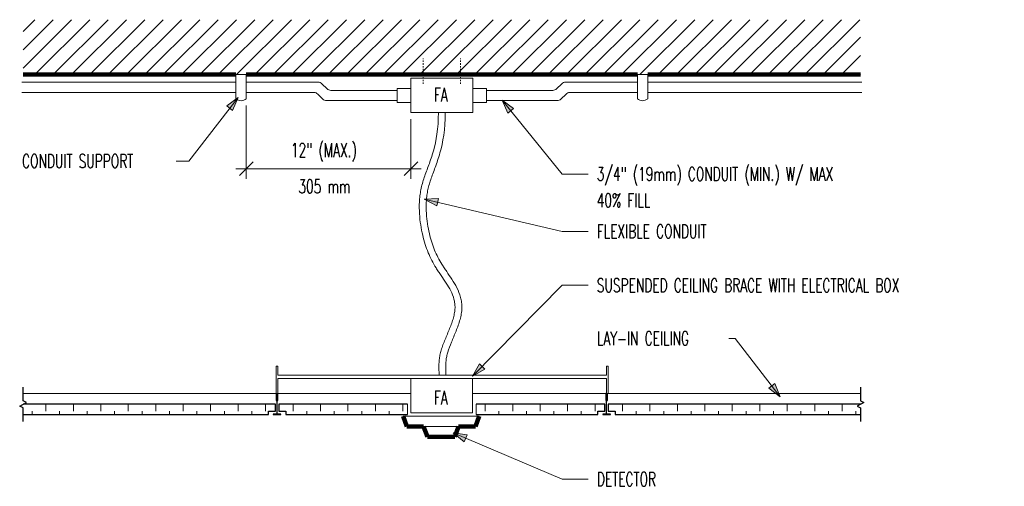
# Model space of a CAD drawing. Header units: inches. Extents: x 127.1 to 198.8, y 79.5 to 113.5.
import ezdxf

# ---------------------------------------------------------------- set-up
doc = ezdxf.new("R2010")
doc.units = ezdxf.units.IN
doc.header["$MEASUREMENT"] = 0
doc.linetypes.add('Overhead 1_16_', pattern=[0.101562, 0.0625, -0.039062])
for name, color, linetype, lineweight in [('E-DETL-DIMS', 2, 'Continuous', 9), ('E-DETL-HEVY', 5, 'Continuous', 90), ('E-DETL-MEDM', 4, 'Continuous', 30), ('E-DETL-PATT', 8, 'Continuous', 9), ('E-DETL-TEXT', 2, 'Continuous', 9), ('E-DETL-THIN', 2, 'Continuous', 18)]:
    doc.layers.add(name, color=color, linetype=linetype, lineweight=lineweight)
doc.styles.add('RomanD', font='romand__.ttf', dxfattribs={"width": 0.65, "height": 1})

# ---------------------------------------------------------------- blocks, each defined once
blk = doc.blocks.new('09_DC_Suspension Tee-Section - 9_16_-392592-5-Smoke Mounting')
at = {"layer": 'E-DETL-MEDM'}
for p, q in [((-1.354, -0.766), (-1.354, -1.266)), ((-1.354, -1.266), (-1.229, -1.266)), ((-1.291, -2.266), (-1.291, -1.266)), ((-1.229, -1.266), (-1.229, -0.766)), ((-1.01, -2.266), (-1.573, -2.266)), ((-1.573, -2.266), (-1.573, -2.297)), ((-1.573, -2.297), (-1.01, -2.297)), ((-1.01, -2.297), (-1.01, -2.266))]:
    blk.add_line(p, q, dxfattribs=at)
blk = doc.blocks.new('09_DC_Suspension Tee-Section - 9_16_-V1-5-Smoke Mounting')
at = {"layer": 'E-DETL-MEDM'}
for p, q in [((-1.291, -0.766), (-1.354, -0.766)), ((-1.354, -0.766), (-1.354, -1.266)), ((-1.354, -1.266), (-1.229, -1.266)), ((-1.291, -2.266), (-1.291, -1.266)), ((-1.229, -1.266), (-1.229, -0.766)), ((-1.01, -2.266), (-1.573, -2.266)), ((-1.573, -2.266), (-1.573, -2.297)), ((-1.573, -2.297), (-1.01, -2.297)), ((-1.01, -2.297), (-1.01, -2.266))]:
    blk.add_line(p, q, dxfattribs=at)
blk = doc.blocks.new('01_DC_Break Line - Break Line-393155-5-Smoke Mounting')
at = {"layer": 'E-DETL-MEDM'}
for p, q in [((-1.25, 0), (-0.25, 0)), ((-0.25, 0), (-0.125, 0.25)), ((-0.125, 0.25), (0.125, -0.25)), ((0.125, -0.25), (0.25, 0)), ((0.25, 0), (1.25, 0))]:
    blk.add_line(p, q, dxfattribs=at)

msp = doc.modelspace()

# ---------------------------------------------------------------- hatches: boundary and pattern name
at = {"layer": 'E-DETL-PATT'}
h = msp.add_hatch(dxfattribs=at)
h.set_pattern_fill('FP_1', color=256, style=0, pattern_type=2)
h.set_pattern_definition([(45, (0, 0), (-0.6676926, 0.6676926), [])])
h.paths.add_polyline_path([(172.84, 109.504), (188.34, 109.504), (188.34, 113.504), (127.34, 113.504), (127.34, 109.504), (172.09, 109.504)])
h = msp.add_hatch(dxfattribs=at)
h.set_pattern_fill('FP_3', color=256, angle=180, style=0, pattern_type=2)
h.set_pattern_definition([(90, (-0.0002, -4e-06), (-1, 1), [1, -1])])
h.paths.add_polyline_path([(127.34, 84.754), (145.215, 84.754), (145.215, 85.004), (145.715, 85.004), (145.715, 85.504), (127.34, 85.504), (127.09, 85.379), (127.34, 85.254), (127.34, 84.808)])
h = msp.add_hatch(dxfattribs=at)
h.set_pattern_fill('FP_2', color=256, style=0, pattern_type=2)
h.set_pattern_definition([(90, (0.0004, -4e-06), (-1, 1), [1, -1])])
h.paths.add_polyline_path([(146.465, 84.754), (155.33, 84.754), (155.33, 85.504), (145.965, 85.504), (145.965, 85.004), (146.465, 85.004)])
h.paths.add_polyline_path([(169.215, 84.754), (169.215, 85.004), (169.715, 85.004), (169.715, 85.504), (160.33, 85.504), (160.33, 84.754), (168.15, 84.754)])
h = msp.add_hatch(dxfattribs=at)
h.set_pattern_fill('FP_4', color=256, angle=180, style=0, pattern_type=2)
h.set_pattern_definition([(90, (-0.0002, -4e-06), (-1, 1), [1, -1])])
h.paths.add_polyline_path([(170.465, 84.754), (188.34, 84.754), (188.34, 85.254), (188.09, 85.379), (188.34, 85.504), (169.965, 85.504), (169.965, 85.004), (170.465, 85.004)])
at = {"layer": 'E-DETL-TEXT'}
for points in [[(143.004, 107.848), (142.18, 107.222), (142.603, 106.894)], [(162.229, 107.654), (162.652, 106.709), (163.068, 107.047)], [(156.558, 100.445), (157.471, 99.956), (157.593, 100.478)], [(160.071, 87.544), (160.964, 88.068), (160.583, 88.444)], [(182.492, 86.054), (182.094, 87.009), (181.669, 86.682)], [(158.663, 83.417), (159.479, 82.78), (159.688, 83.274)]]:
    msp.add_hatch(color=256, dxfattribs=at).paths.add_polyline_path(points)

# ---------------------------------------------------------------- linework, layer by layer
at = {"layer": 'E-DETL-DIMS'}
for p, q in [((143.59, 107.254), (143.59, 101.909)), ((143.59, 102.659), (143.59, 107.254)), ((155.59, 106.254), (155.59, 101.909)), ((155.59, 102.659), (155.59, 106.254)), ((142.84, 102.659), (156.34, 102.659)), ((143.59, 102.659), (143.09, 102.159)), ((143.59, 102.659), (144.09, 103.159)), ((155.59, 102.659), (155.09, 102.159)), ((155.59, 102.659), (156.09, 103.159))]:
    msp.add_line(p, q, dxfattribs=at)
at = {"layer": 'E-DETL-HEVY'}
for p, q in [((127.34, 109.504), (142.84, 109.504)), ((143.59, 109.504), (172.09, 109.504)), ((172.84, 109.504), (188.34, 109.504)), ((155.016, 84.647), (155.289, 83.897)), ((160.289, 83.897), (160.562, 84.647)), ((155.289, 83.897), (156.516, 83.897)), ((156.516, 83.897), (156.789, 83.147)), ((158.789, 83.147), (159.062, 83.897)), ((159.062, 83.897), (160.289, 83.897)), ((156.789, 83.147), (158.789, 83.147))]:
    msp.add_line(p, q, dxfattribs=at)
at = {"layer": 'E-DETL-MEDM'}
for p, q in [((145.715, 85.504), (127.34, 85.504)), ((145.715, 85.004), (145.715, 85.504)), ((155.33, 85.504), (145.965, 85.504)), ((145.965, 85.504), (145.965, 85.004)), ((169.715, 85.504), (160.33, 85.504)), ((169.715, 85.004), (169.715, 85.504)), ((169.965, 85.504), (169.965, 85.004)), ((188.34, 85.504), (169.965, 85.504)), ((127.34, 84.754), (145.215, 84.754)), ((145.215, 84.754), (145.215, 85.004)), ((145.215, 85.004), (145.715, 85.004)), ((145.965, 85.004), (146.465, 85.004)), ((146.465, 85.004), (146.465, 84.754)), ((146.465, 84.754), (155.33, 84.754)), ((160.33, 84.754), (169.215, 84.754)), ((169.215, 84.754), (169.215, 85.004)), ((169.215, 85.004), (169.715, 85.004)), ((169.965, 85.004), (170.465, 85.004)), ((170.465, 85.004), (170.465, 84.754)), ((170.465, 84.754), (188.34, 84.754))]:
    msp.add_line(p, q, dxfattribs=at)
at = {"layer": 'E-DETL-TEXT'}
for p, q in [((143.004, 107.848), (139.408, 103.209)), ((143.004, 107.848), (142.18, 107.222)), ((142.603, 106.894), (143.004, 107.848)), ((162.229, 107.654), (162.652, 106.709)), ((163.068, 107.047), (162.229, 107.654)), ((162.229, 107.654), (166.606, 102.27)), ((142.18, 107.222), (142.603, 106.894)), ((162.652, 106.709), (163.068, 107.047)), ((139.408, 103.209), (136.935, 103.209)), ((166.606, 102.27), (168.504, 102.27)), ((157.593, 100.478), (156.558, 100.445)), ((156.558, 100.445), (157.471, 99.956)), ((156.558, 100.445), (166.606, 98.096)), ((157.471, 99.956), (157.593, 100.478)), ((166.606, 98.096), (168.504, 98.096)), ((160.071, 87.544), (166.606, 94.168)), ((166.606, 94.168), (168.504, 94.168)), ((177.486, 90.304), (177.473, 90.304)), ((179.214, 90.304), (177.486, 90.304)), ((182.492, 86.054), (179.214, 90.304)), ((160.583, 88.444), (160.071, 87.544)), ((160.964, 88.068), (160.583, 88.444)), ((160.071, 87.544), (160.964, 88.068)), ((182.094, 87.009), (181.669, 86.682)), ((182.492, 86.054), (182.094, 87.009)), ((181.669, 86.682), (182.492, 86.054)), ((158.663, 83.417), (159.479, 82.78)), ((159.688, 83.274), (158.663, 83.417)), ((158.663, 83.417), (166.606, 80.054)), ((159.479, 82.78), (159.688, 83.274)), ((166.606, 80.054), (168.504, 80.054))]:
    msp.add_line(p, q, dxfattribs=at)
at = {"layer": 'E-DETL-THIN', "linetype": 'Overhead 1_16_'}
for p, q in [((156.483, 108.83), (156.483, 110.681)), ((159.198, 108.83), (159.198, 110.681))]:
    msp.add_line(p, q, dxfattribs=at)
at = {"layer": 'E-DETL-THIN'}
for p, q in [((142.84, 109.504), (142.84, 107.754)), ((143.59, 109.504), (142.84, 109.504)), ((143.59, 107.754), (143.59, 109.504)), ((160.09, 109.237), (155.59, 109.237)), ((155.59, 109.237), (155.59, 108.487)), ((160.09, 108.487), (160.09, 109.237)), ((172.84, 109.504), (172.09, 109.504)), ((172.09, 109.504), (172.09, 107.754)), ((172.84, 107.754), (172.84, 109.504)), ((142.84, 108.955), (127.247, 108.955)), ((148.841, 108.955), (143.59, 108.955)), ((149.479, 108.472), (149.106, 108.845)), ((154.59, 108.362), (149.745, 108.362)), ((155.59, 108.487), (154.59, 108.487)), ((154.59, 108.487), (154.59, 107.487)), ((154.59, 108.362), (154.59, 108.487)), ((155.59, 107.487), (155.59, 108.487)), ((161.09, 108.487), (160.09, 108.487)), ((160.09, 108.487), (160.09, 107.487)), ((161.09, 107.487), (161.09, 108.487)), ((161.09, 108.362), (161.09, 108.487)), ((161.09, 108.362), (165.936, 108.362)), ((166.201, 108.472), (166.574, 108.845)), ((166.839, 108.955), (172.09, 108.955)), ((172.84, 108.955), (188.433, 108.955)), ((142.84, 108.205), (127.247, 108.205)), ((148.531, 108.205), (143.59, 108.205)), ((149.169, 107.722), (148.796, 108.095)), ((154.59, 107.612), (149.434, 107.612)), ((154.59, 107.612), (154.59, 107.487)), ((161.09, 107.612), (166.246, 107.612)), ((161.09, 107.612), (161.09, 107.487)), ((166.512, 107.722), (166.885, 108.095)), ((167.15, 108.205), (172.09, 108.205)), ((172.84, 108.205), (188.433, 108.205)), ((154.59, 107.487), (155.59, 107.487)), ((155.59, 107.487), (155.59, 106.737)), ((160.09, 106.737), (160.09, 107.487)), ((160.09, 107.487), (161.09, 107.487)), ((155.59, 106.737), (160.09, 106.737)), ((145.903, 88.285), (145.778, 88.285)), ((145.778, 88.285), (145.778, 86.285)), ((145.903, 87.629), (145.903, 88.285)), ((169.965, 88.285), (169.84, 88.285)), ((169.84, 88.285), (169.84, 87.629)), ((169.965, 86.285), (169.965, 88.285)), ((169.84, 87.629), (145.903, 87.629)), ((145.903, 86.285), (145.903, 87.379)), ((145.903, 87.379), (169.84, 87.379)), ((155.58, 87.379), (155.58, 84.879)), ((160.08, 84.879), (160.08, 87.379)), ((169.84, 87.379), (169.84, 86.285)), ((145.778, 86.285), (127.34, 86.285)), ((145.778, 86.285), (145.903, 86.285)), ((155.58, 86.285), (145.903, 86.285)), ((160.1, 86.285), (169.84, 86.285)), ((169.84, 86.285), (169.965, 86.285)), ((169.965, 86.285), (188.34, 86.285)), ((155.33, 85.504), (155.33, 84.754)), ((160.33, 84.754), (160.33, 85.504)), ((160.562, 84.647), (155.016, 84.647)), ((155.58, 84.879), (160.08, 84.879)), ((156.516, 83.897), (159.062, 83.897))]:
    msp.add_line(p, q, dxfattribs=at)
for centre, radius, start, end in [((148.841, 108.58), 0.375, 45, 90), ((149.745, 108.737), 0.375, 225, 270), ((165.936, 108.737), 0.375, 270, 315), ((166.839, 108.58), 0.375, 90, 135), ((143.215, 108.162), 0.554, 227.43803, 312.56197), ((148.531, 107.83), 0.375, 45, 90), ((149.434, 107.987), 0.375, 225, 270), ((166.246, 107.987), 0.375, 270, 315), ((167.15, 107.83), 0.375, 90, 135), ((172.465, 108.162), 0.554, 227.43803, 312.56197)]:
    msp.add_arc(centre, radius, start, end, dxfattribs=at)
for points, knots in [([(157.59, 106.737), (157.59, 105.569), (157.352, 104.243), (156.946, 103.076), (156.716, 102.465), (156.554, 102.021), (156.414, 101.579), (156.31, 101.13), (156.241, 100.683), (156.192, 100.092), (156.199, 99.37), (156.291, 98.551), (156.44, 97.803), (156.62, 97.14), (156.839, 96.537), (157.102, 95.975), (157.361, 95.523), (157.593, 95.16), (157.844, 94.794), (158.167, 94.334), (158.51, 93.762), (158.709, 93.265), (158.791, 92.849), (158.809, 92.525), (158.775, 92.183), (158.689, 91.811), (158.564, 91.422), (158.412, 91.023), (158.246, 90.621), (158.077, 90.222), (157.921, 89.83), (157.788, 89.451), (157.695, 89.087), (157.63, 88.632), (157.627, 88.168), (157.638, 87.792), (157.641, 87.634)], [0, 0, 0, 0, 0.118624, 0.177936, 0.207591, 0.237247, 0.266903, 0.296559, 0.326215, 0.355871, 0.415183, 0.474495, 0.533807, 0.593118, 0.65243, 0.711742, 0.771054, 0.80071, 0.830366, 0.889678, 0.948989, 1.008301, 1.037957, 1.067613, 1.097269, 1.126925, 1.156581, 1.186237, 1.215893, 1.245549, 1.275204, 1.30486, 1.334516, 1.364172, 1.423484, 1.462544, 1.462544, 1.462544, 1.462544]), ([(158.09, 106.737), (158.09, 105.524), (157.839, 104.117), (157.355, 102.729), (157.07, 101.994), (156.896, 101.445), (156.802, 101.036), (156.738, 100.624), (156.692, 100.076), (156.699, 99.401), (156.786, 98.629), (156.927, 97.916), (157.098, 97.29), (157.302, 96.729), (157.546, 96.206), (157.789, 95.782), (158.01, 95.437), (158.252, 95.083), (158.583, 94.612), (158.956, 93.993), (159.189, 93.416), (159.289, 92.912), (159.311, 92.513), (159.268, 92.095), (159.138, 91.535), (158.881, 90.833), (158.531, 90.02), (158.292, 89.405), (158.186, 88.99), (158.131, 88.601), (158.127, 88.18), (158.138, 87.801), (158.141, 87.636)], [0, 0, 0, 0, 0.118624, 0.177936, 0.237247, 0.266903, 0.296559, 0.326215, 0.355871, 0.415183, 0.474495, 0.533807, 0.593118, 0.65243, 0.711742, 0.771054, 0.80071, 0.830366, 0.889678, 0.948989, 1.008301, 1.037957, 1.067613, 1.097269, 1.126925, 1.186237, 1.245549, 1.30486, 1.334516, 1.364172, 1.423484, 1.463121, 1.463121, 1.463121, 1.463121])]:
    msp.add_open_spline(points, degree=3, knots=knots, dxfattribs=at)

# ---------------------------------------------------------------- block references
at = {"layer": 'E-DETL-MEDM'}
for p, rotation in [((127.34, 85.504), 89.9999999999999), ((188.34, 85.504), 270.0000000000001)]:
    msp.add_blockref('01_DC_Break Line - Break Line-393155-5-Smoke Mounting', p, dxfattribs=dict(at, rotation=rotation))
for name, p in [('09_DC_Suspension Tee-Section - 9_16_-392592-5-Smoke Mounting', (147.131, 87.051)), ('09_DC_Suspension Tee-Section - 9_16_-V1-5-Smoke Mounting', (171.131, 87.051))]:
    msp.add_blockref(name, p, dxfattribs=at)

# ---------------------------------------------------------------- texts
at = {"layer": 'E-DETL-DIMS', "char_height": 1, "attachment_point": 1, "line_spacing_factor": 0.983083, "style": 'RomanD', "bg_fill": 3, "box_fill_scale": 1.25, "bg_fill_color": 256, "bg_fill_true_color": 13158600, "bg_fill_transparency": 0}
for s, insert, width in [('12" (MAX.)', (146.846, 104.504), 6.58666), ('305 mm', (147.395, 101.865), 5.26933)]:
    msp.add_mtext(s, dxfattribs=dict(at, insert=insert, width=width))
at = {"layer": 'E-DETL-TEXT', "char_height": 1, "attachment_point": 1, "style": 'RomanD', "bg_fill": 3, "box_fill_scale": 1.25, "bg_fill_color": 256, "bg_fill_true_color": 13158600, "bg_fill_transparency": 0}
for s, insert, width in [('FA', (157.262, 108.539), 1.41148), ('CONDUIT SUPPORT', (127.264, 103.709), 10.96355), ('3/4" (19mm) CONDUIT (MIN.) W/ MAX ', (169.129, 102.77), 25.12754), ('40% FILL', (169.129, 100.854), 5.48177), ('SUSPENDED CEILING BRACE WITH ELECTRICAL BOX', (169.129, 94.668), 30.44519), ('DETECTOR', (169.129, 80.554), 5.76079)]:
    msp.add_mtext(s, dxfattribs=dict(at, insert=insert, width=width))

# ---------------------------------------------------------------- next in the draw order: texts
for s, insert, width in [('FLEXIBLE CONDUIT', (169.129, 98.596), 10.8979), ('LAY-IN CEILING', (169.129, 90.804), 9.35512), ('FA', (157.262, 86.494), 1.41148)]:
    msp.add_mtext(s, dxfattribs=dict(at, insert=insert, width=width))

doc.saveas('drawing.dxf')
